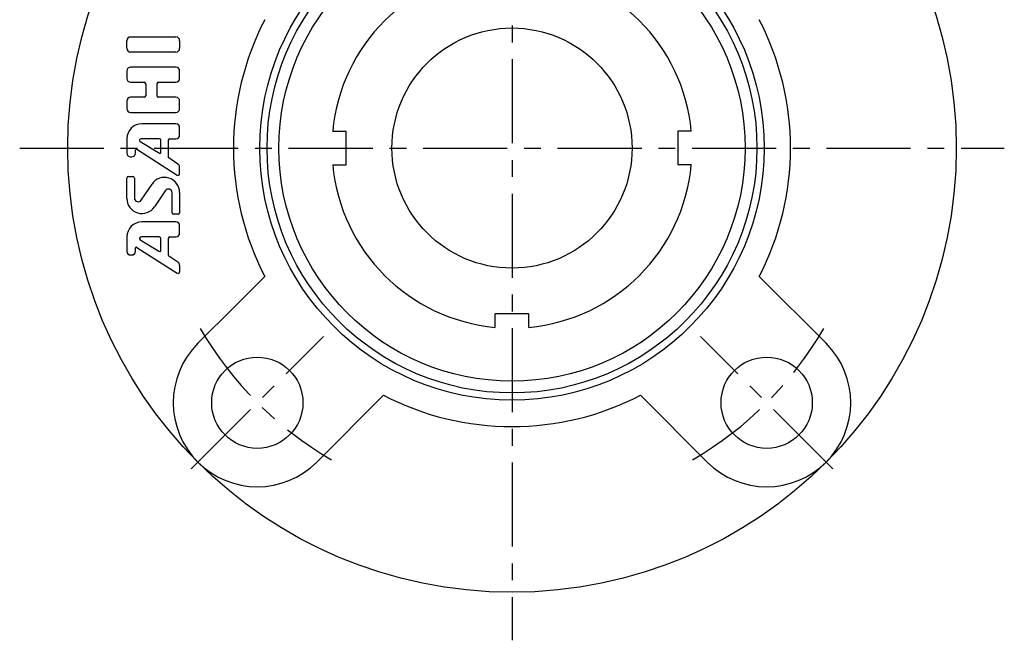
# Model space of a CAD drawing. Extents: x -103 to 221, y -102 to 221.
# Tile 1 of 12: x -103 to 102, y -102 to 27. Entities that reach past the tile are written whole.
import ezdxf

# ---------------------------------------------------------------- set-up
doc = ezdxf.new("R2010")
doc.units = 0
doc.header["$LTSCALE"] = 14
doc.linetypes.add('CENTER', pattern=[2, 1.25, -0.25, 0.25, -0.25])
doc.layers.get('0').update_dxf_attribs({"linetype": 'CONTINUOUS'})
doc.layers.add('1', color=3, linetype='CONTINUOUS')
doc.layers.add('CENTER', color=1, linetype='CENTER')

msp = doc.modelspace()

# ---------------------------------------------------------------- linework, layer by layer
for p, q in [((-37.34, 3.5), (-34.5, 3.5)), ((-34.5, -3.5), (-34.5, 3.5)), ((34.5, 3.5), (34.5, -3.5)), ((37.34, 3.5), (34.5, 3.5)), ((-37.34, -3.5), (-34.5, -3.5)), ((37.34, -3.5), (34.5, -3.5)), ((-57.71, -32.96), (-51.48, -26.73)), ((65.41, -40.66), (51.48, -26.73)), ((-65.41, -40.66), (-57.71, -32.96)), ((3.5, -34.5), (-3.5, -34.5)), ((-3.5, -37.34), (-3.5, -34.5)), ((3.5, -37.34), (3.5, -34.5)), ((-40.66, -65.41), (-26.73, -51.48)), ((40.66, -65.41), (26.73, -51.48))]:
    msp.add_line(p, q)
for centre, radius in [((0, 0), 92.5), ((0, 0), 52.5), ((0, 0), 51), ((0, 0), 48.54), ((0, 0), 25), ((-53.03, -53.03), 9.5), ((53.03, -53.03), 9.5)]:
    msp.add_circle(centre, radius)
for centre, radius, start, end in [((0, 0), 37.5, 95.3554, 174.6446), ((0, 0), 37.5, 5.3554, 84.6446), ((0, 0), 58, 152.5612, 207.4388), ((0, 0), 58, 332.5612, 27.4388), ((0, 0), 37.5, 185.3554, 264.6446), ((0, 0), 37.5, 275.3554, 354.6446), ((-53.03, -53.03), 17.5, 135, 315), ((53.03, -53.03), 17.5, 225, 45), ((0, 0), 58, 242.5612, 297.4388)]:
    msp.add_arc(centre, radius, start, end)
at = {"layer": '1'}
for p, q in [((-79.41, 23.13), (-69.98, 23.13)), ((-80.2, 20.78), (-80.2, 22.35)), ((-69.2, 22.35), (-69.2, 20.78)), ((-69.98, 19.99), (-79.41, 19.99)), ((-69.98, 16.85), (-79.41, 16.85)), ((-80.2, 16.06), (-80.2, 14.49)), ((-69.2, 14.49), (-69.2, 16.06)), ((-79.41, 13.71), (-76.58, 13.71)), ((-76.27, 13.39), (-76.27, 10.88)), ((-73.91, 10.88), (-73.91, 13.39)), ((-73.6, 13.71), (-69.98, 13.71)), ((-76.58, 10.56), (-79.41, 10.56)), ((-69.98, 10.56), (-73.6, 10.56)), ((-80.2, 9.78), (-80.2, 8.21)), ((-69.2, 8.21), (-69.2, 9.78)), ((-79.41, 7.42), (-69.98, 7.42)), ((-69.98, 5.06), (-77.05, 5.06)), ((-69.2, 2.71), (-69.2, 4.28)), ((-80.2, 1.92), (-80.2, -1.05)), ((-77.39, 1.34), (-73.36, -1.08)), ((-73.44, 1.92), (-77.23, 1.92)), ((-73.13, -0.94), (-73.13, 1.61)), ((-71.55, -1.92), (-71.55, 1.61)), ((-71.24, 1.92), (-69.98, 1.92)), ((-79.41, -1.83), (-79.16, -1.83)), ((-78.37, -1.05), (-78.37, -0.38)), ((-78.13, -0.25), (-69.68, -5.63)), ((-69.55, -3.35), (-71.48, -2.05)), ((-69.2, -5.36), (-69.2, -4)), ((-79.88, -5.94), (-78.94, -5.94)), ((-80.2, -10.49), (-80.2, -6.25)), ((-78.63, -6.25), (-78.63, -10.41)), ((-77.19, -10.85), (-74.95, -7.5)), ((-72.21, -8.88), (-74.44, -12.23)), ((-70.77, -13.48), (-70.77, -9.32)), ((-69.2, -9.25), (-69.2, -13.48)), ((-69.51, -13.79), (-70.45, -13.79)), ((-69.98, -15.37), (-77.05, -15.37)), ((-69.2, -17.72), (-69.2, -16.15)), ((-80.2, -18.51), (-80.2, -21.48)), ((-77.39, -19.09), (-73.36, -21.51)), ((-73.44, -18.51), (-77.23, -18.51)), ((-73.13, -21.37), (-73.13, -18.82)), ((-71.55, -22.35), (-71.55, -18.82)), ((-71.24, -18.51), (-69.98, -18.51)), ((-79.42, -22.26), (-79.17, -22.26)), ((-78.37, -21.48), (-78.37, -20.81)), ((-78.13, -20.68), (-69.68, -26.06)), ((-69.54, -23.77), (-71.48, -22.48)), ((-69.19, -25.79), (-69.19, -24.43))]:
    msp.add_line(p, q, dxfattribs=at)
for centre, radius, start, end in [((-79.41, 22.35), 0.786, 90, 180), ((-69.98, 22.35), 0.786, 0, 90), ((-79.41, 20.78), 0.786, 180, 270), ((-69.98, 20.78), 0.786, 270, 0), ((-79.41, 16.06), 0.786, 90, 180), ((-69.98, 16.06), 0.786, 0, 90), ((-79.41, 14.49), 0.786, 180, 270), ((-69.98, 14.49), 0.786, 270, 0), ((-76.58, 13.39), 0.314, 0, 90), ((-73.6, 13.39), 0.314, 90, 180), ((-79.41, 9.78), 0.786, 90, 180), ((-76.58, 10.88), 0.314, 270, 0), ((-73.6, 10.88), 0.314, 180, 270), ((-69.98, 9.78), 0.786, 0, 90), ((-79.41, 8.21), 0.786, 180, 270), ((-69.98, 8.21), 0.786, 270, 0), ((-77.05, 1.92), 3.14, 90, 180), ((-69.98, 4.28), 0.786, 0, 90), ((-69.98, 2.71), 0.786, 270, 0), ((-77.23, 1.61), 0.314, 90, 239.0362), ((-73.44, 1.61), 0.314, 0, 90), ((-71.24, 1.61), 0.314, 90, 180), ((-79.41, -1.05), 0.786, 180, 270), ((-79.16, -1.05), 0.786, 270, 0), ((-78.21, -0.38), 0.157, 57.5288, 180), ((-73.28, -0.94), 0.157, 239.0362, 0), ((-71.4, -1.92), 0.157, 180, 236.3099), ((-69.98, -4), 0.786, 0, 56.3099), ((-79.88, -6.25), 0.314, 90, 180), ((-78.94, -6.25), 0.314, 0, 90), ((-72.34, -9.25), 3.14, 0, 146.3099), ((-69.51, -5.36), 0.314, 237.5288, 0), ((-71.55, -9.32), 0.786, 0, 146.3099), ((-77.05, -10.49), 3.14, 180, 326.3099), ((-77.84, -10.41), 0.786, 180, 326.3099), ((-70.45, -13.48), 0.314, 180, 270), ((-69.51, -13.48), 0.314, 270, 0), ((-77.05, -18.51), 3.14, 90, 180), ((-69.98, -16.15), 0.786, 0, 90), ((-69.98, -17.72), 0.786, 270, 0), ((-77.23, -18.82), 0.314, 90, 239.0362), ((-73.44, -18.82), 0.314, 0, 90), ((-71.24, -18.82), 0.314, 90, 180), ((-79.41, -21.48), 0.786, 180, 270), ((-79.16, -21.48), 0.786, 270, 0), ((-78.21, -20.81), 0.157, 57.5288, 180), ((-73.28, -21.37), 0.157, 239.0362, 0), ((-71.39, -22.35), 0.157, 180, 236.3099), ((-69.98, -24.43), 0.786, 0, 56.3099), ((-69.51, -25.79), 0.314, 237.5288, 0)]:
    msp.add_arc(centre, radius, start, end, dxfattribs=at)
at = {"layer": 'CENTER'}
for p, q in [((0, 102.5), (0, -102.5)), ((-102.5, 0), (102.5, 0)), ((-66.82, -66.82), (-39.24, -39.24)), ((66.82, -66.82), (39.24, -39.24))]:
    msp.add_line(p, q, dxfattribs=at)
for start, end in [(210.0608, 239.9392), (300.0608, 329.9392)]:
    msp.add_arc((0, 0), 75, start, end, dxfattribs=at)

doc.saveas('drawing.dxf')
